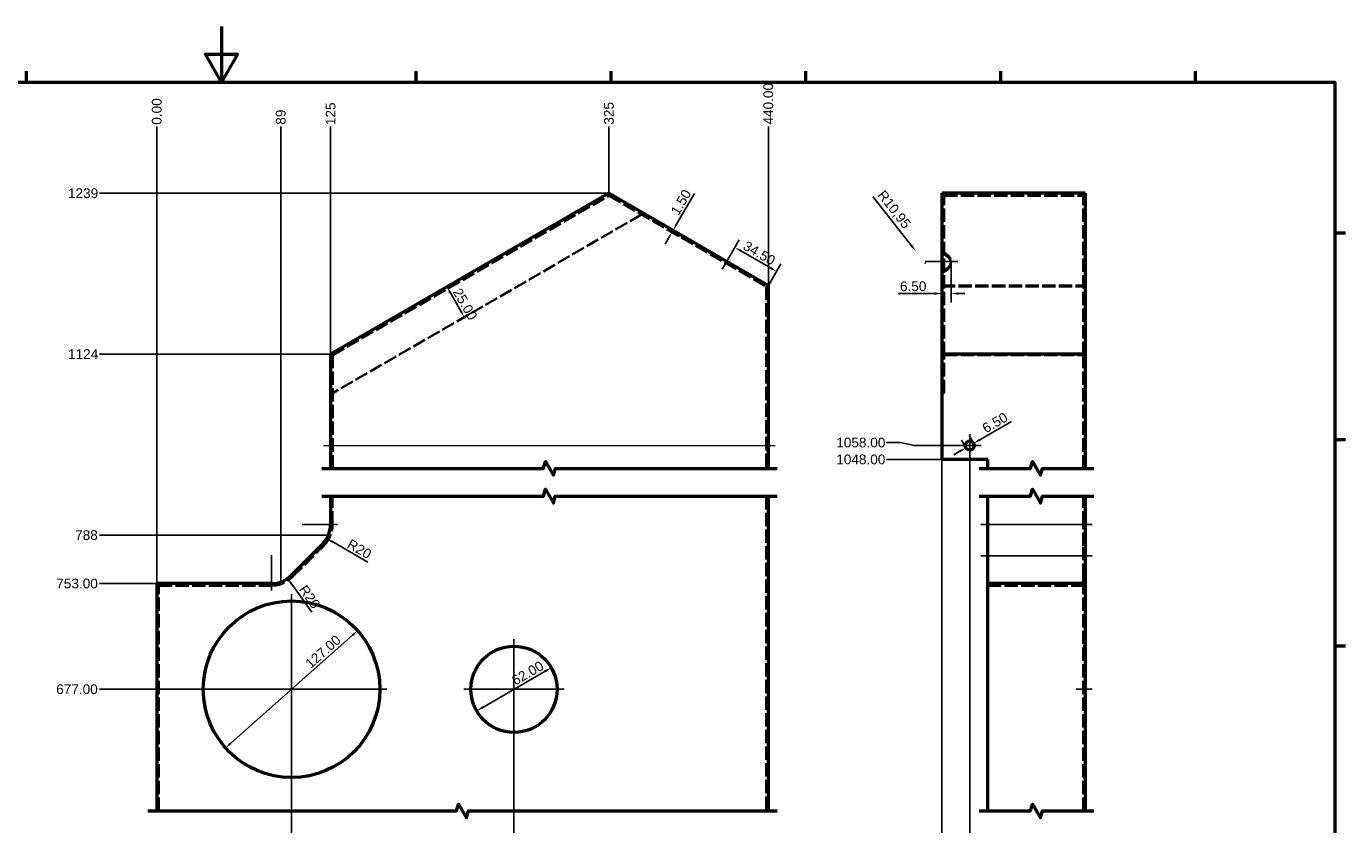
# Paper-space layout 'Layout1' of a CAD drawing. Extents: x -139 to 841, y 0 to 735.
# Tile 3 of 3: x 350 to 825, y 307 to 594. Entities that reach past the tile are written whole.
import ezdxf

# ---------------------------------------------------------------- set-up
doc = ezdxf.new("R2010")
doc.units = 0
doc.header["$LTSCALE"] = 0.4
doc.linetypes.add('ACAD_ISO02W100', pattern=[15, 12, -3])
doc.layers.add('2DTransRahmen', color=7, linetype='Continuous', lineweight=25)
doc.styles.get("Standard").update_dxf_attribs({"font": 'ARIAL.TTF'})
doc.styles.add('Textstil12', font='ARIAL.TTF')
doc.dimstyles.new('DIN - Andere', dxfattribs={"dimtxt": 3.5, "dimasz": 2.5, "dimexe": 3.175, "dimexo": 0, "dimgap": 0.8, "dimtad": 1, "dimrnd": 1e-08, "dimtxsty": 'Standard', "dimblk2": 'CLOSED', "dimcen": 0.09, "dimdle": 10, "dimclrd": 1, "dimclre": 1, "dimclrt": 1, "dimadec": 0, "dimazin": 2, "dimtfac": 1, "dimtofl": 0, "dimtmove": 0, "dimatfit": 3, "dimfxl": 1, "dimtolj": 1, "dimlwd": 25, "dimlwe": 25, "dimarcsym": 0})

# ---------------------------------------------------------------- blocks, each defined once
blk = doc.blocks.new('Default Border')
at = {"layer": '2DTransRahmen', "linetype": 'Continuous', "lineweight": 50}
for points in [[(420.5, 594), (420.5, 574), (414.73, 584), (426.27, 584), (420.5, 574)], [(350.42, 574), (350.42, 577.9)], [(490.58, 574), (490.58, 577.9)], [(560.67, 574), (560.67, 577.9)], [(630.75, 574), (630.75, 577.9)], [(700.83, 574), (700.83, 577.9)], [(770.92, 574), (770.92, 577.9)], [(20, 20), (20, 574), (821, 574), (821, 20), (20, 20)], [(821, 519.75), (824.9, 519.75)], [(821, 445.5), (824.9, 445.5)], [(821, 371.25), (824.9, 371.25)]]:
    blk.add_lwpolyline(points, dxfattribs=at).dxf.unprotected_set("ltscale", 0)
blk = doc.blocks.new('2DMittelpunkt1')
at = {"lineweight": 25}
blk.add_line((462.24, 414.89), (449.74, 414.89), dxfattribs=at)
blk = doc.blocks.new('2DMittelpunkt2')
at = {"lineweight": 25}
blk.add_line((438.52, 403.68), (438.52, 391.18), dxfattribs=at)
blk = doc.blocks.new('2DMittelpunkt3')
at = {"lineweight": 25}
for p, q in [((525.74, 373.68), (525.74, 337.68)), ((543.74, 355.68), (507.74, 355.68))]:
    blk.add_line(p, q, dxfattribs=at)
blk = doc.blocks.new('2DMittelpunkt4')
at = {"lineweight": 25}
for p, q in [((445.74, 389.93), (445.74, 321.43)), ((479.99, 355.68), (411.49, 355.68))]:
    blk.add_line(p, q, dxfattribs=at)
blk = doc.blocks.new('2DMittellinie1')
at = {"lineweight": 25}
blk.add_line((619.74, 443.25), (457.28, 443.3), dxfattribs=at)
blk = doc.blocks.new('2DMittellinie2')
at = {"lineweight": 25}
blk.add_line((733.7, 403.68), (693.7, 403.68), dxfattribs=at)
blk = doc.blocks.new('2DMittellinie3')
at = {"lineweight": 25}
blk.add_line((733.7, 414.89), (693.7, 414.89), dxfattribs=at)
blk = doc.blocks.new('2DMittellinie4')
at = {"lineweight": 25}
blk.add_line((733.7, 355.68), (727.95, 355.68), dxfattribs=at)
blk = doc.blocks.new('2DMittelpunkt7')
at = {"lineweight": 25}
for p, q in [((689.7, 439.18), (689.7, 447.43)), ((693.82, 443.3), (685.57, 443.3))]:
    blk.add_line(p, q, dxfattribs=at)
blk = doc.blocks.new('2DMittellinie6')
at = {"lineweight": 25}
blk.add_line((603.55, 511.67), (600.67, 506.69), dxfattribs=at)
blk = doc.blocks.new('2DMittelpunkt8')
at = {"lineweight": 25}
blk.add_line((673.7, 509.51), (685.45, 509.51), dxfattribs=at)
blk = doc.blocks.new('*D28')
at = {"color": 1, "linetype": 'Continuous', "lineweight": 25}
blk.add_line((397.24, 393.68), (397.24, 558.06), dxfattribs=at)
at = {"layer": 'Defpoints', "color": 0, "linetype": 'Continuous'}
for p in [(397.24, 558.06), (397.24, 393.68), (397.24, 393.68)]:
    blk.add_point(p, dxfattribs=at)
at = {"color": 1, "linetype": 'Continuous', "lineweight": 25, "insert": (397.24, 563.4), "char_height": 3.5, "attachment_point": 5, "rotation": 90, "style": 'Textstil12'}
blk.add_mtext('\\A1;0.00', dxfattribs=at)
blk = doc.blocks.new('_Closed')
at = {"color": 0, "linetype": 'ByBlock', "lineweight": -2}
for p, q in [((-10, 1.67), (0, 0)), ((-10, 1.67), (-10, -1.67)), ((0, 0), (-10, -1.67)), ((0, 0), (-10, 0))]:
    blk.add_line(p, q, dxfattribs=at)
blk = doc.blocks.new('*D29')
at = {"color": 1, "linetype": 'Continuous', "lineweight": 25}
blk.add_line((459.79, 476.19), (459.79, 558.06), dxfattribs=at)
at = {"layer": 'Defpoints', "color": 0, "linetype": 'Continuous'}
for p in [(459.79, 558.06), (459.79, 476.19), (397.24, 393.68)]:
    blk.add_point(p, dxfattribs=at)
at = {"color": 1, "linetype": 'Continuous', "lineweight": 25, "insert": (459.79, 562.58), "char_height": 3.5, "attachment_point": 5, "rotation": 90, "style": 'Textstil12'}
blk.add_mtext('\\A1;125', dxfattribs=at)
blk = doc.blocks.new('*D30')
at = {"color": 1, "linetype": 'Continuous', "lineweight": 25}
blk.add_line((559.9, 533.99), (559.9, 558.06), dxfattribs=at)
at = {"layer": 'Defpoints', "color": 0, "linetype": 'Continuous'}
for p in [(559.9, 558.06), (559.9, 533.99), (397.24, 393.68)]:
    blk.add_point(p, dxfattribs=at)
at = {"color": 1, "linetype": 'Continuous', "lineweight": 25, "insert": (559.9, 562.74), "char_height": 3.5, "attachment_point": 5, "rotation": 90, "style": 'Textstil12'}
blk.add_mtext('\\A1;325', dxfattribs=at)
blk = doc.blocks.new('*D31')
at = {"color": 1, "linetype": 'Continuous', "lineweight": 25}
blk.add_line((617.24, 500.88), (617.24, 558.06), dxfattribs=at)
at = {"layer": 'Defpoints', "color": 0, "linetype": 'Continuous'}
for p in [(617.24, 558.06), (617.24, 500.88), (397.24, 393.68)]:
    blk.add_point(p, dxfattribs=at)
at = {"color": 1, "linetype": 'Continuous', "lineweight": 25, "insert": (617.24, 566.19), "char_height": 3.5, "attachment_point": 5, "rotation": 90, "style": 'Textstil12'}
blk.add_mtext('\\A1;440.00', dxfattribs=at)
blk = doc.blocks.new('*D32')
at = {"color": 1, "linetype": 'Continuous', "lineweight": 25}
blk.add_line((441.86, 393.88), (441.86, 558.06), dxfattribs=at)
at = {"layer": 'Defpoints', "color": 0, "linetype": 'Continuous'}
for p in [(441.86, 558.06), (441.86, 393.88), (397.24, 393.68)]:
    blk.add_point(p, dxfattribs=at)
at = {"color": 1, "linetype": 'Continuous', "lineweight": 25, "insert": (441.86, 561.37), "char_height": 3.5, "attachment_point": 5, "rotation": 90, "style": 'Textstil12'}
blk.add_mtext('\\A1;89', dxfattribs=at)
blk = doc.blocks.new('*D35')
at = {"color": 1, "linetype": 'Continuous', "lineweight": 25}
blk.add_line((445.74, 355.68), (445.74, 175.37), dxfattribs=at)
at = {"layer": 'Defpoints', "color": 0, "linetype": 'Continuous'}
for p in [(445.74, 355.68), (397.24, 216.85), (445.74, 175.37)]:
    blk.add_point(p, dxfattribs=at)
at = {"color": 1, "linetype": 'Continuous', "lineweight": 25, "insert": (445.74, 168.67), "char_height": 3.5, "attachment_point": 5, "rotation": 90, "style": 'Textstil12'}
blk.add_mtext('\\A1;97.00', dxfattribs=at)
blk = doc.blocks.new('*D36')
at = {"color": 1, "linetype": 'Continuous', "lineweight": 25}
blk.add_line((525.74, 355.68), (525.74, 175.37), dxfattribs=at)
at = {"layer": 'Defpoints', "color": 0, "linetype": 'Continuous'}
for p in [(525.74, 355.68), (397.24, 216.85), (525.74, 175.37)]:
    blk.add_point(p, dxfattribs=at)
at = {"color": 1, "linetype": 'Continuous', "lineweight": 25, "insert": (525.74, 167.28), "char_height": 3.5, "attachment_point": 5, "rotation": 90, "style": 'Textstil12'}
blk.add_mtext('\\A1;257.00', dxfattribs=at)
blk = doc.blocks.new('*D38')
at = {"color": 1, "linetype": 'Continuous', "lineweight": 25}
blk.add_line((679.7, 438.3), (679.7, 172.96), dxfattribs=at)
at = {"layer": 'Defpoints', "color": 0, "linetype": 'Continuous'}
for p in [(679.7, 438.3), (679.7, 438.3), (679.7, 172.96)]:
    blk.add_point(p, dxfattribs=at)
at = {"color": 1, "linetype": 'Continuous', "lineweight": 25, "insert": (679.7, 167.62), "char_height": 3.5, "attachment_point": 5, "rotation": 90, "style": 'Textstil12'}
blk.add_mtext('\\A1;0.00', dxfattribs=at)
blk = doc.blocks.new('*D39')
at = {"color": 1, "linetype": 'Continuous', "lineweight": 25}
blk.add_line((696.2, 194.35), (696.2, 172.96), dxfattribs=at)
at = {"layer": 'Defpoints', "color": 0, "linetype": 'Continuous'}
for p in [(679.7, 438.3), (696.2, 194.35), (696.2, 172.96)]:
    blk.add_point(p, dxfattribs=at)
at = {"color": 1, "linetype": 'Continuous', "lineweight": 25, "insert": (696.2, 166.27), "char_height": 3.5, "attachment_point": 5, "rotation": 90, "style": 'Textstil12'}
blk.add_mtext('\\A1;33.00', dxfattribs=at)
blk = doc.blocks.new('*D40')
at = {"color": 1, "linetype": 'Continuous', "lineweight": 25}
blk.add_line((708.7, 194.35), (708.7, 172.96), dxfattribs=at)
at = {"layer": 'Defpoints', "color": 0, "linetype": 'Continuous'}
for p in [(679.7, 438.3), (708.7, 194.35), (708.7, 172.96)]:
    blk.add_point(p, dxfattribs=at)
at = {"color": 1, "linetype": 'Continuous', "lineweight": 25, "insert": (708.7, 166.26), "char_height": 3.5, "attachment_point": 5, "rotation": 90, "style": 'Textstil12'}
blk.add_mtext('\\A1;58.00', dxfattribs=at)
blk = doc.blocks.new('*D41')
at = {"color": 1, "linetype": 'Continuous', "lineweight": 25}
blk.add_line((731.2, 216.85), (731.2, 172.96), dxfattribs=at)
at = {"layer": 'Defpoints', "color": 0, "linetype": 'Continuous'}
for p in [(679.7, 438.3), (731.2, 216.85), (731.2, 172.96)]:
    blk.add_point(p, dxfattribs=at)
at = {"color": 1, "linetype": 'Continuous', "lineweight": 25, "insert": (731.2, 165.07), "char_height": 3.5, "attachment_point": 5, "rotation": 90, "style": 'Textstil12'}
blk.add_mtext('\\A1;103.00', dxfattribs=at)
blk = doc.blocks.new('*D42')
at = {"color": 1, "linetype": 'Continuous', "lineweight": 25}
blk.add_line((689.7, 443.3), (689.7, 172.96), dxfattribs=at)
at = {"layer": 'Defpoints', "color": 0, "linetype": 'Continuous'}
for p in [(689.7, 443.3), (679.7, 438.3), (689.7, 172.96)]:
    blk.add_point(p, dxfattribs=at)
at = {"color": 1, "linetype": 'Continuous', "lineweight": 25, "insert": (689.7, 166.23), "char_height": 3.5, "attachment_point": 5, "rotation": 90, "style": 'Textstil12'}
blk.add_mtext('\\A1;20.00', dxfattribs=at)
blk = doc.blocks.new('*D66')
at = {"color": 1, "linetype": 'Continuous', "lineweight": 25}
for p, q in [((467.62, 375.09), (423.86, 336.26)), ((469.49, 376.75), (467.38, 379.12)), ((421.99, 334.61), (419.88, 336.98))]:
    blk.add_line(p, q, dxfattribs=at)
at = {"color": 1, "linetype": 'Continuous'}
for points in [[(467.34, 375.4), (467.89, 374.78), (469.49, 376.75)], [(423.58, 336.58), (424.13, 335.95), (421.99, 334.61)]]:
    blk.add_solid(points, dxfattribs=at)
at = {"layer": 'Defpoints', "color": 0, "linetype": 'Continuous'}
for p in [(469.49, 376.75), (421.99, 334.61), (421.99, 334.61)]:
    blk.add_point(p, dxfattribs=at)
at = {"color": 1, "linetype": 'Continuous', "lineweight": 25, "insert": (457.07, 369.19), "char_height": 3.5, "attachment_point": 5, "rotation": 41.5779, "style": 'Textstil12'}
blk.add_mtext('\\A1;127.00', dxfattribs=at)
blk = doc.blocks.new('*D67')
at = {"color": 1, "linetype": 'Continuous', "lineweight": 25}
for p, q in [((536.99, 362.18), (514.48, 349.18)), ((539.16, 363.43), (540.75, 360.68)), ((512.31, 347.93), (510.73, 350.68))]:
    blk.add_line(p, q, dxfattribs=at)
at = {"color": 1, "linetype": 'Continuous'}
for points in [[(536.79, 362.54), (537.2, 361.81), (539.16, 363.43)], [(514.27, 349.54), (514.69, 348.81), (512.31, 347.93)]]:
    blk.add_solid(points, dxfattribs=at)
at = {"layer": 'Defpoints', "color": 0, "linetype": 'Continuous'}
for p in [(539.16, 363.43), (512.31, 347.93), (512.31, 347.93)]:
    blk.add_point(p, dxfattribs=at)
at = {"color": 1, "linetype": 'Continuous', "lineweight": 25, "insert": (530.65, 361.5), "char_height": 3.5, "attachment_point": 5, "rotation": 30, "style": 'Textstil12'}
blk.add_mtext('\\A1;62.00', dxfattribs=at)
blk = doc.blocks.new('*D70')
at = {"color": 1, "linetype": 'Continuous', "lineweight": 25}
for p, q in [((693.27, 445.36), (704.7, 451.96)), ((691.1, 444.11), (689.52, 446.86)), ((688.29, 442.49), (686.7, 445.24)), ((686.12, 441.24), (683.96, 439.99))]:
    blk.add_line(p, q, dxfattribs=at)
at = {"color": 1, "linetype": 'Continuous'}
for points in [[(685.92, 441.6), (686.33, 440.88), (688.29, 442.49)], [(693.06, 445.73), (693.48, 445), (691.1, 444.11)]]:
    blk.add_solid(points, dxfattribs=at)
at = {"layer": 'Defpoints', "color": 0, "linetype": 'Continuous'}
for p in [(688.29, 442.49), (688.29, 442.49), (691.1, 444.11)]:
    blk.add_point(p, dxfattribs=at)
at = {"color": 1, "linetype": 'Continuous', "lineweight": 25, "insert": (698.77, 451.53), "char_height": 3.5, "attachment_point": 5, "rotation": 30, "style": 'Textstil12'}
blk.add_mtext('\\A1;6.50', dxfattribs=at)
blk = doc.blocks.new('*D49')
at = {"color": 1, "linetype": 'Continuous', "lineweight": 25}
blk.add_line((413.99, 355.68), (376.61, 355.68), dxfattribs=at)
at = {"layer": 'Defpoints', "color": 0, "linetype": 'Continuous'}
for p in [(376.61, 355.68), (413.99, 355.68), (397.24, 194.35)]:
    blk.add_point(p, dxfattribs=at)
at = {"color": 1, "linetype": 'Continuous', "lineweight": 25, "insert": (368.54, 355.68), "char_height": 3.5, "attachment_point": 5, "style": 'Textstil12'}
blk.add_mtext('\\A1;677.00', dxfattribs=at)
blk = doc.blocks.new('*D50')
at = {"color": 1, "linetype": 'Continuous', "lineweight": 25}
blk.add_line((397.24, 393.68), (376.61, 393.68), dxfattribs=at)
at = {"layer": 'Defpoints', "color": 0, "linetype": 'Continuous'}
for p in [(376.61, 393.68), (397.24, 393.68), (397.24, 194.35)]:
    blk.add_point(p, dxfattribs=at)
at = {"color": 1, "linetype": 'Continuous', "lineweight": 25, "insert": (368.57, 393.68), "char_height": 3.5, "attachment_point": 5, "style": 'Textstil12'}
blk.add_mtext('\\A1;753.00', dxfattribs=at)
blk = doc.blocks.new('*D51')
at = {"color": 1, "linetype": 'Continuous', "lineweight": 25}
blk.add_line((459.31, 411.08), (376.61, 411.08), dxfattribs=at)
at = {"layer": 'Defpoints', "color": 0, "linetype": 'Continuous'}
for p in [(376.61, 411.08), (459.31, 411.08), (397.24, 194.35)]:
    blk.add_point(p, dxfattribs=at)
at = {"color": 1, "linetype": 'Continuous', "lineweight": 25, "insert": (371.96, 411.08), "char_height": 3.5, "attachment_point": 5, "style": 'Textstil12'}
blk.add_mtext('\\A1;788', dxfattribs=at)
blk = doc.blocks.new('*D52')
at = {"color": 1, "linetype": 'Continuous', "lineweight": 25}
blk.add_line((459.79, 476.19), (376.61, 476.19), dxfattribs=at)
at = {"layer": 'Defpoints', "color": 0, "linetype": 'Continuous'}
for p in [(376.61, 476.19), (459.79, 476.19), (397.24, 194.35)]:
    blk.add_point(p, dxfattribs=at)
at = {"color": 1, "linetype": 'Continuous', "lineweight": 25, "insert": (370.76, 476.19), "char_height": 3.5, "attachment_point": 5, "style": 'Textstil12'}
blk.add_mtext('\\A1;1124', dxfattribs=at)
blk = doc.blocks.new('*D53')
at = {"color": 1, "linetype": 'Continuous', "lineweight": 25}
blk.add_line((559.9, 533.99), (376.61, 533.99), dxfattribs=at)
at = {"layer": 'Defpoints', "color": 0, "linetype": 'Continuous'}
for p in [(376.61, 533.99), (559.9, 533.99), (397.24, 194.35)]:
    blk.add_point(p, dxfattribs=at)
at = {"color": 1, "linetype": 'Continuous', "lineweight": 25, "insert": (370.75, 533.99), "char_height": 3.5, "attachment_point": 5, "style": 'Textstil12'}
blk.add_mtext('\\A1;1239', dxfattribs=at)
blk = doc.blocks.new('*D56')
at = {"color": 1, "linetype": 'Continuous', "lineweight": 25}
blk.add_line((679.7, 438.3), (659.76, 438.3), dxfattribs=at)
at = {"layer": 'Defpoints', "color": 0, "linetype": 'Continuous'}
for p in [(659.76, 438.3), (679.7, 438.3), (702.45, 194.35)]:
    blk.add_point(p, dxfattribs=at)
at = {"color": 1, "linetype": 'Continuous', "lineweight": 25, "insert": (650.51, 438.3), "char_height": 3.5, "attachment_point": 5, "style": 'Textstil12'}
blk.add_mtext('\\A1;1048.00', dxfattribs=at)
blk = doc.blocks.new('*D57')
at = {"color": 1, "linetype": 'Continuous', "lineweight": 25}
for p, q in [((664.76, 444.37), (659.76, 444.37)), ((669.76, 443.3), (664.76, 444.37)), ((689.7, 443.3), (669.76, 443.3))]:
    blk.add_line(p, q, dxfattribs=at)
at = {"layer": 'Defpoints', "color": 0, "linetype": 'Continuous'}
for p in [(659.76, 444.37), (689.7, 443.3), (702.45, 194.35)]:
    blk.add_point(p, dxfattribs=at)
at = {"color": 1, "linetype": 'Continuous', "lineweight": 25, "insert": (650.51, 444.37), "char_height": 3.5, "attachment_point": 5, "style": 'Textstil12'}
blk.add_mtext('\\A1;1058.00', dxfattribs=at)
blk = doc.blocks.new('*D71')
at = {"color": 1, "linetype": 'Continuous', "lineweight": 25}
for p, q in [((459.79, 476.19), (504.35, 501.91)), ((502.85, 498.16), (506.6, 491.67)), ((507.85, 489.5), (510.6, 491.09))]:
    blk.add_line(p, q, dxfattribs=at)
at = {"color": 1, "linetype": 'Continuous'}
for points in [[(503.21, 498.37), (502.49, 497.95), (501.6, 500.33)], [(506.96, 491.87), (506.24, 491.46), (507.85, 489.5)]]:
    blk.add_solid(points, dxfattribs=at)
at = {"layer": 'Defpoints', "color": 0, "linetype": 'Continuous'}
for p in [(507.85, 489.5), (507.85, 489.5), (459.79, 476.19)]:
    blk.add_point(p, dxfattribs=at)
at = {"color": 1, "linetype": 'Continuous', "lineweight": 25, "insert": (508.16, 494.14), "char_height": 3.5, "attachment_point": 5, "rotation": 300, "style": 'Textstil12'}
blk.add_mtext('\\A1;25.00', dxfattribs=at)
blk = doc.blocks.new('*D72')
at = {"color": 1, "linetype": 'Continuous', "lineweight": 25}
for p, q in [((584.21, 522.84), (590.64, 533.96)), ((581.34, 517.86), (580.09, 515.69)), ((582.59, 520.02), (585.34, 518.43)), ((582.96, 520.67), (585.71, 519.08))]:
    blk.add_line(p, q, dxfattribs=at)
at = {"color": 1, "linetype": 'Continuous'}
for points in [[(583.85, 523.04), (584.57, 522.63), (582.96, 520.67)], [(580.98, 518.06), (581.7, 517.65), (582.59, 520.02)]]:
    blk.add_solid(points, dxfattribs=at)
at = {"layer": 'Defpoints', "color": 0, "linetype": 'Continuous'}
for p in [(582.59, 520.02), (582.59, 520.02), (582.96, 520.67)]:
    blk.add_point(p, dxfattribs=at)
at = {"color": 1, "linetype": 'Continuous', "lineweight": 25, "insert": (585.81, 530.78), "char_height": 3.5, "attachment_point": 5, "rotation": 60, "style": 'Textstil12'}
blk.add_mtext('\\A1;1.50', dxfattribs=at)
blk = doc.blocks.new('*D73')
at = {"color": 1, "linetype": 'Continuous', "lineweight": 25}
for p, q in [((603.55, 511.67), (606.8, 517.3)), ((617.98, 507.17), (607.37, 513.3)), ((617.24, 500.88), (621.73, 508.67))]:
    blk.add_line(p, q, dxfattribs=at)
at = {"color": 1, "linetype": 'Continuous'}
for points in [[(607.58, 513.66), (607.16, 512.94), (605.21, 514.55)], [(618.19, 507.53), (617.77, 506.81), (620.15, 505.92)]]:
    blk.add_solid(points, dxfattribs=at)
at = {"layer": 'Defpoints', "color": 0, "linetype": 'Continuous'}
for p in [(605.21, 514.55), (603.55, 511.67), (617.24, 500.88)]:
    blk.add_point(p, dxfattribs=at)
at = {"color": 1, "linetype": 'Continuous', "lineweight": 25, "insert": (613.97, 512.48), "char_height": 3.5, "attachment_point": 5, "rotation": 330, "style": 'Textstil12'}
blk.add_mtext('\\A1;34.50', dxfattribs=at)
blk = doc.blocks.new('*D74')
at = {"color": 1, "linetype": 'Continuous', "lineweight": 25}
for p, q in [((682.95, 508.86), (682.95, 494.78)), ((677.2, 497.95), (664, 497.95)), ((679.7, 497.95), (679.7, 494.78)), ((685.45, 497.95), (687.95, 497.95))]:
    blk.add_line(p, q, dxfattribs=at)
at = {"color": 1, "linetype": 'Continuous'}
for points in [[(677.2, 498.37), (677.2, 497.54), (679.7, 497.95)], [(685.45, 498.37), (685.45, 497.54), (682.95, 497.95)]]:
    blk.add_solid(points, dxfattribs=at)
at = {"layer": 'Defpoints', "color": 0, "linetype": 'Continuous'}
for p in [(682.95, 508.86), (679.7, 497.95), (679.7, 497.95)]:
    blk.add_point(p, dxfattribs=at)
at = {"color": 1, "linetype": 'Continuous', "lineweight": 25, "insert": (669.35, 500.54), "char_height": 3.5, "attachment_point": 5, "style": 'Textstil12'}
blk.add_mtext('\\A1;6.50', dxfattribs=at)
blk = doc.blocks.new('*D75')
at = {"color": 1, "linetype": 'Continuous', "lineweight": 25}
for p, q in [((654.85, 532.81), (668.76, 515.13)), ((673.61, 508.86), (673.79, 508.86)), ((673.7, 508.77), (673.7, 508.95))]:
    blk.add_line(p, q, dxfattribs=at)
at = {"color": 1, "linetype": 'Continuous'}
blk.add_solid([(669.09, 515.38), (668.44, 514.87), (670.31, 513.16)], dxfattribs=at)
at = {"layer": 'Defpoints', "color": 0, "linetype": 'Continuous'}
for p in [(670.31, 513.16), (673.7, 508.86)]:
    blk.add_point(p, dxfattribs=at)
at = {"color": 1, "linetype": 'Continuous', "lineweight": 25, "insert": (662.32, 528.01), "char_height": 3.5, "attachment_point": 5, "rotation": 308.1989, "style": 'Textstil12'}
blk.add_mtext('\\A1;R10,95', dxfattribs=at)
blk = doc.blocks.new('*D76')
at = {"color": 1, "linetype": 'Continuous', "lineweight": 25}
for p, q in [((438.43, 403.68), (438.61, 403.68)), ((438.52, 403.59), (438.52, 403.77)), ((453.01, 383.36), (445.78, 393.5))]:
    blk.add_line(p, q, dxfattribs=at)
at = {"color": 1, "linetype": 'Continuous'}
blk.add_solid([(446.12, 393.74), (445.44, 393.26), (444.33, 395.53)], dxfattribs=at)
at = {"layer": 'Defpoints', "color": 0, "linetype": 'Continuous'}
for p in [(438.52, 403.68), (444.33, 395.53)]:
    blk.add_point(p, dxfattribs=at)
at = {"color": 1, "linetype": 'Continuous', "lineweight": 25, "insert": (452.23, 388.91), "char_height": 3.5, "attachment_point": 5, "rotation": 305.4952, "style": 'Textstil12'}
blk.add_mtext('\\A1;R20', dxfattribs=at)
blk = doc.blocks.new('*D77')
at = {"color": 1, "linetype": 'Continuous', "lineweight": 25}
for p, q in [((449.65, 414.89), (449.83, 414.89)), ((449.74, 414.8), (449.74, 414.98)), ((473.14, 401.37), (460.56, 408.64))]:
    blk.add_line(p, q, dxfattribs=at)
at = {"color": 1, "linetype": 'Continuous'}
blk.add_solid([(460.77, 409), (460.35, 408.28), (458.4, 409.89)], dxfattribs=at)
at = {"layer": 'Defpoints', "color": 0, "linetype": 'Continuous'}
for p in [(449.74, 414.89), (458.4, 409.89)]:
    blk.add_point(p, dxfattribs=at)
at = {"color": 1, "linetype": 'Continuous', "lineweight": 25, "insert": (470.13, 406.1), "char_height": 3.5, "attachment_point": 5, "rotation": 330, "style": 'Textstil12'}
blk.add_mtext('\\A1;R20', dxfattribs=at)

psp = doc.layouts.get("Layout1")

# ---------------------------------------------------------------- linework, layer by layer
at = {"linetype": 'Continuous', "lineweight": 50}
for p, q in [((559.8991, 533.9854), (459.7887, 476.1866)), ((617.2361, 500.8819), (559.8991, 533.9854)), ((731.1963, 533.9854), (679.6963, 533.9854)), ((679.6963, 533.9854), (679.6963, 476.1866)), ((731.1963, 533.9854), (731.1963, 476.1866)), ((617.2361, 500.8819), (617.2361, 435.1014)), ((459.7887, 476.1866), (459.7755, 435.1014)), ((731.1963, 476.1866), (679.6963, 476.1866)), ((679.6963, 476.1866), (679.6963, 438.302)), ((731.1963, 476.1866), (731.1963, 435.1014)), ((696.1963, 438.302), (679.6963, 438.302)), ((696.1963, 435.1014), (696.1963, 438.302)), ((459.7394, 425.1014), (459.7361, 414.8888)), ((617.2361, 425.1014), (617.2361, 311.919)), ((696.1963, 414.8888), (696.1963, 425.1014)), ((731.1963, 425.1014), (731.1963, 414.8888)), ((696.1963, 407.8177), (696.1963, 414.8888)), ((731.1963, 414.8888), (731.1963, 407.8177)), ((456.8072, 407.8177), (445.594, 396.6045)), ((696.1963, 396.6045), (696.1963, 407.8177)), ((731.1963, 407.8177), (731.1963, 396.6045)), ((696.1963, 393.6756), (696.1963, 396.6045)), ((731.1963, 396.6045), (731.1963, 393.6756)), ((438.5229, 393.6756), (397.2361, 393.6756)), ((397.2361, 393.6756), (397.2361, 311.919)), ((696.1963, 311.919), (696.1963, 393.6756)), ((731.1963, 393.6756), (696.1963, 393.6756)), ((731.1963, 393.6756), (731.1963, 311.919))]:
    psp.add_line(p, q, dxfattribs=at)
at = {"linetype": 'ACAD_ISO02W100', "lineweight": 35}
for p, q in [((460.5385, 475.7535), (559.8991, 533.1194)), ((559.8991, 533.1194), (616.4861, 500.4489)), ((680.4463, 533.1194), (730.4463, 533.1194)), ((680.4463, 475.7535), (680.4463, 533.1194)), ((730.4463, 475.7535), (730.4463, 533.1194)), ((571.6491, 526.3355), (460.5342, 462.1833)), ((680.4463, 526.3355), (679.6963, 526.3355)), ((596.2005, 513.0268), (595.8255, 512.3773)), ((682.9463, 509.5068), (682.9463, 508.8573)), ((608.0192, 505.3373), (608.3942, 505.9868)), ((616.4861, 500.4489), (616.4861, 435.1014)), ((679.6963, 500.8819), (731.1963, 500.8819)), ((679.6963, 500.4489), (730.4463, 500.4489)), ((460.5255, 435.1014), (460.5385, 475.7535)), ((680.4463, 475.7535), (730.4463, 475.7535)), ((680.4463, 462.1833), (680.4463, 475.7535)), ((730.4463, 435.1014), (730.4463, 475.7535)), ((679.6963, 462.1833), (680.4463, 462.1833)), ((460.5276, 441.6767), (459.7776, 441.677)), ((460.5286, 444.9267), (459.7786, 444.927)), ((617.2361, 444.8766), (616.4861, 444.8768)), ((617.2361, 441.6266), (616.4861, 441.6268)), ((688.0713, 443.3017), (688.0713, 443.302)), ((688.0713, 443.2516), (688.0713, 443.2518)), ((691.3213, 443.3017), (691.3213, 443.302)), ((691.3213, 443.2516), (691.3213, 443.2518)), ((459.7765, 438.302), (460.5265, 438.302)), ((616.4861, 438.302), (617.2361, 438.302)), ((460.4861, 414.8853), (460.4894, 425.1014)), ((616.4861, 425.1014), (616.4861, 311.919)), ((730.4463, 414.8853), (730.4463, 425.1014)), ((730.4463, 407.2874), (730.4463, 414.8853)), ((446.1243, 396.0742), (457.3375, 407.2874)), ((730.4463, 396.0742), (730.4463, 407.2874)), ((730.4463, 392.9256), (730.4463, 396.0742)), ((397.9861, 311.919), (397.9861, 392.9256)), ((397.9861, 392.9256), (438.5229, 392.9256)), ((696.1963, 392.9256), (730.4463, 392.9256)), ((730.4463, 311.919), (730.4463, 392.9256)), ((731.1963, 387.4256), (730.4463, 387.4256)), ((731.1963, 371.1756), (730.4463, 371.1756)), ((731.1963, 340.1756), (730.4463, 340.1756)), ((731.1963, 323.9256), (730.4463, 323.9256))]:
    psp.add_line(p, q, dxfattribs=at)
at = {"linetype": 'Continuous', "lineweight": 50}
for points in [[(456.6005, 435.1014), (536.3926, 435.1014), (537.0624, 437.6014), (539.9492, 432.6014), (540.619, 435.1014), (620.4111, 435.1014)], [(693.0213, 435.1014), (711.583, 435.1014), (712.2529, 437.6014), (715.1396, 432.6014), (715.8095, 435.1014), (734.3713, 435.1014)], [(456.5644, 425.1014), (536.3745, 425.1014), (537.0444, 427.6014), (539.9311, 422.6014), (540.601, 425.1014), (620.4111, 425.1014)], [(693.0213, 425.1014), (711.583, 425.1014), (712.2529, 427.6014), (715.1396, 422.6014), (715.8095, 425.1014), (734.3713, 425.1014)], [(394.0611, 311.919), (505.1229, 311.919), (505.7927, 314.419), (508.6795, 309.419), (509.3493, 311.919), (620.4111, 311.919)], [(693.0213, 311.919), (711.583, 311.919), (712.2529, 314.419), (715.1396, 309.419), (715.8095, 311.919), (734.3713, 311.919)]]:
    psp.add_lwpolyline(points, dxfattribs=at)
for centre, radius in [((689.6963, 443.302), 1.625), ((445.7361, 355.6756), 31.75), ((525.7361, 355.6756), 15.5)]:
    psp.add_circle(centre, radius, dxfattribs=at)
for centre, radius, start, end in [((689.6963, 443.3017), 1.625, 360, 179.991535), ((689.6963, 443.2518), 1.625, 0.884428, 179.115573), ((689.6963, 443.2516), 1.625, 0.888661, 179.111339), ((449.7361, 414.8888), 10, 315, 0), ((438.5229, 403.6756), 10, 270, 315)]:
    psp.add_arc(centre, radius, start, end, dxfattribs=at)
at = {"linetype": 'ACAD_ISO02W100', "lineweight": 35}
for centre, radius, start, end in [((689.6963, 443.3017), 1.625, 180, 0.004233), ((689.6963, 443.3017), 1.625, 179.995767, 180), ((689.6963, 443.2518), 1.625, 179.115573, 270), ((689.6963, 443.2516), 1.625, 179.111339, 270), ((689.6963, 443.2518), 1.625, 270, 0.884428), ((689.6963, 443.2516), 1.625, 270, 0.888661), ((449.7361, 414.8888), 10.75, 315, 359.981658), ((438.5229, 403.6756), 10.75, 270, 315)]:
    psp.add_arc(centre, radius, start, end, dxfattribs=at)
for centre in [(673.6963, 509.5068), (673.6963, 508.8573)]:
    psp.add_ellipse(centre, major_axis=(9.25, 0), ratio=0.5, start_param=5.41819652, end_param=7.1481741, dxfattribs=at)

# ---------------------------------------------------------------- block references
for name in ['2DMittellinie6', '2DMittelpunkt8', '2DMittelpunkt7', '2DMittellinie1', '2DMittelpunkt1', '2DMittellinie3', '2DMittelpunkt2', '2DMittellinie2', '2DMittelpunkt4', '2DMittelpunkt3', '2DMittellinie4']:
    psp.add_blockref(name, (0, 0))
at = {"layer": '2DTransRahmen'}
psp.add_blockref('Default Border', (0, 0), dxfattribs=at)

# ---------------------------------------------------------------- dimensions: what is measured, and where the dimension line sits
at = {"color": 6, "linetype": 'Continuous', "lineweight": 25}
for feature_location, offset, dtype, origin, text, override, picture, middle in [((617.2361, 500.8819), (0, 57.1794), 1, (397.2361, 393.6756), '440.00', {"dimtad": 0, "dimdec": 2, "dimlfac": 2, "dimtxsty": 'Textstil12', "dimtp": 0, "dimtm": 0, "dimtdec": 2}, '*D31', (617.2361, 566.1908)), ((397.2361, 393.6756), (0, 164.3857), 1, (397.2361, 393.6756), '0.00', {"dimtad": 0, "dimdec": 2, "dimlfac": 2, "dimtxsty": 'Textstil12', "dimtp": 0, "dimtm": 0, "dimtdec": 2}, '*D28', (397.2361, 563.401)), ((559.8991, 533.9854), (0, 24.0759), 1, (397.2361, 393.6756), '325', {"dimtad": 0, "dimdec": 0, "dimlfac": 2, "dimtxsty": 'Textstil12', "dimtp": 0, "dimtm": 0, "dimtdec": 0}, '*D30', (559.8991, 562.7397)), ((459.7887, 476.1866), (0, 81.8747), 1, (397.2361, 393.6756), '125', {"dimtad": 0, "dimdec": 0, "dimlfac": 2, "dimtxsty": 'Textstil12', "dimtp": 0, "dimtm": 0, "dimtdec": 0}, '*D29', (459.7887, 562.5762)), ((441.8615, 393.8833), (0, 164.178), 1, (397.2361, 393.6756), '89', {"dimtad": 0, "dimdec": 0, "dimlfac": 2, "dimtxsty": 'Textstil12', "dimtp": 0, "dimtm": 0, "dimtdec": 0}, '*D32', (441.8615, 561.3741)), ((559.8991, 533.9854), (-183.2871, 0), 0, (397.2361, 194.3454), '1239', {"dimtad": 0, "dimdec": 0, "dimlfac": 2, "dimtxsty": 'Textstil12', "dimtp": 0, "dimtm": 0, "dimtdec": 0}, '*D53', (370.747, 533.9854)), ((459.7887, 476.1866), (-83.1767, 0), 0, (397.2361, 194.3454), '1124', {"dimtad": 0, "dimdec": 0, "dimlfac": 2, "dimtxsty": 'Textstil12', "dimtp": 0, "dimtm": 0, "dimtdec": 0}, '*D52', (370.7578, 476.1866)), ((459.311, 411.0797), (-82.699, 0), 0, (397.2361, 194.3454), '788', {"dimtad": 0, "dimdec": 0, "dimlfac": 2, "dimtxsty": 'Textstil12', "dimtp": 0, "dimtm": 0, "dimtdec": 0}, '*D51', (371.9563, 411.0797)), ((397.2361, 393.6756), (-20.6241, 0), 0, (397.2361, 194.3454), '753.00', {"dimtad": 0, "dimdec": 2, "dimlfac": 2, "dimtxsty": 'Textstil12', "dimtp": 0, "dimtm": 0, "dimtdec": 2}, '*D50', (368.5673, 393.6756)), ((413.9861, 355.6756), (-37.3741, 0), 0, (397.2361, 194.3454), '677.00', {"dimtad": 0, "dimdec": 2, "dimlfac": 2, "dimtxsty": 'Textstil12', "dimtp": 0, "dimtm": 0, "dimtdec": 2}, '*D49', (368.5434, 355.6756))]:
    dim = psp.add_ordinate_dim(feature_location=feature_location, offset=offset, dtype=dtype, origin=origin, text=text, dimstyle='DIN - Andere', override=override, dxfattribs=at)
    dim.commit()
    dim.dimension.update_dxf_attribs({"geometry": picture, "text_midpoint": middle})
at = {"color": 1, "linetype": 'Continuous', "lineweight": 25}
for base, p1, p2, angle, text, override, picture, middle in [((582.5868, 520.0207), (582.9618, 520.6702), (582.5868, 520.0207), 60, '1.50', {"dimdec": 2, "dimlfac": 2, "dimtxsty": 'Textstil12', "dimtp": 0, "dimtm": 0, "dimtdec": 2}, '*D72', (588.0493, 529.482)), ((605.2078, 514.5479), (617.2361, 500.8819), (603.5474, 511.6719), 150, '34.50', {"dimdec": 2, "dimlfac": 2, "dimtxsty": 'Textstil12', "dimtp": 0, "dimtm": 0, "dimtdec": 2}, '*D73', (612.6782, 510.2348)), ((679.6963, 497.9521), (682.9463, 508.8573), (679.6963, 497.9521), 180, '6.50', {"dimdec": 2, "dimlfac": 2, "dimtxsty": 'Textstil12', "dimtp": 0, "dimtm": 0, "dimtdec": 2}, '*D74', (669.347, 497.9521)), ((507.848, 489.4999), (459.7887, 476.1866), (507.848, 489.4999), 120, '25.00', {"dimdec": 2, "dimlfac": 2, "dimtxsty": 'Textstil12', "dimtp": 0, "dimtm": 0, "dimtdec": 2}, '*D71', (505.9152, 492.8477)), ((688.289, 442.4895), (691.1035, 444.1145), (688.289, 442.4895), 209.999997, '6.50', {"dimdec": 2, "dimlfac": 2, "dimtxsty": 'Textstil12', "dimtp": 0, "dimtm": 0}, '*D70', (700.0663, 449.2891)), ((421.9854, 334.6051), (469.4868, 376.7461), (421.9854, 334.6051), 221.577891, '127.00', {"dimdec": 2, "dimlfac": 2, "dimtxsty": 'Textstil12', "dimtp": 0, "dimtm": 0}, '*D66', (458.7871, 367.2538)), ((512.3127, 347.9256), (539.1595, 363.4256), (512.3127, 347.9256), 210, '62.00', {"dimdec": 2, "dimlfac": 2, "dimtxsty": 'Textstil12', "dimtp": 0, "dimtm": 0}, '*D67', (531.9455, 359.2606))]:
    dim = psp.add_linear_dim(base=base, p1=p1, p2=p2, angle=angle, text=text, dimstyle='DIN - Andere', override=override, dxfattribs=at)
    dim.commit()
    dim.dimension.update_dxf_attribs({"geometry": picture, "text_midpoint": middle, "dimtype": 160})
for center, mpoint, picture, middle in [((673.6963, 508.8573), (670.3096, 513.1612), '*D75', (660.0364, 526.2166)), ((449.7361, 414.8888), (458.3964, 409.8888), '*D77', (468.8338, 403.8627))]:
    dim = psp.add_radius_dim(center=center, mpoint=mpoint, dimstyle='DIN - Andere', override={"dimdec": 2, "dimlfac": 2, "dimtxsty": 'Textstil12', "dimtp": 0, "dimtm": 0, "dimtdec": 2}, dxfattribs=at)
    dim.commit()
    dim.dimension.update_dxf_attribs({"geometry": picture, "text_midpoint": middle, "dimtype": 164})
for feature_location, offset, dtype, origin, text, picture, middle in [((689.6963, 443.302), (-29.9365, 1.072), 0, (702.4463, 194.3454), '1058.00', '*D57', (650.5058, 444.374)), ((689.6963, 443.302), (0, -270.3384), 1, (679.6963, 438.302), '20.00', '*D42', (689.6963, 166.2344)), ((679.6963, 438.302), (-19.9365, 0), 0, (702.4463, 194.3454), '1048.00', '*D56', (650.5058, 438.302)), ((679.6963, 438.302), (0, -265.3384), 1, (679.6963, 438.302), '0.00', '*D38', (679.6963, 167.6239)), ((696.1963, 194.3454), (0, -21.3818), 1, (679.6963, 438.302), '33.00', '*D39', (696.1963, 166.2654)), ((708.6963, 194.3454), (0, -21.3818), 1, (679.6963, 438.302), '58.00', '*D40', (708.6963, 166.2642)), ((731.1963, 216.8454), (0, -43.8818), 1, (679.6963, 438.302), '103.00', '*D41', (731.1963, 165.0693)), ((445.7361, 355.6756), (0, -180.3066), 1, (397.2361, 216.8454), '97.00', '*D35', (445.7361, 168.6696)), ((525.7361, 355.6756), (0, -180.3066), 1, (397.2361, 216.8454), '257.00', '*D36', (525.7361, 167.2801))]:
    dim = psp.add_ordinate_dim(feature_location=feature_location, offset=offset, dtype=dtype, origin=origin, text=text, dimstyle='DIN - Andere', override={"dimtad": 0, "dimdec": 2, "dimlfac": 2, "dimtxsty": 'Textstil12', "dimtp": 0, "dimtm": 0, "dimtdec": 2}, dxfattribs=at)
    dim.commit()
    dim.dimension.update_dxf_attribs({"geometry": picture, "text_midpoint": middle})
dim = psp.add_radius_dim(center=(438.5229, 403.6756), mpoint=(444.3292, 395.5339), dimstyle='DIN - Andere', override={"dimdec": 2, "dimlfac": 2, "dimtxsty": 'Textstil12', "dimtp": 0, "dimtm": 0, "dimtdec": 2}, dxfattribs=at)
dim.commit()
dim.dimension.update_dxf_attribs({"geometry": '*D76', "text_midpoint": (452.2277, 388.9142)})

doc.saveas('drawing.dxf')
